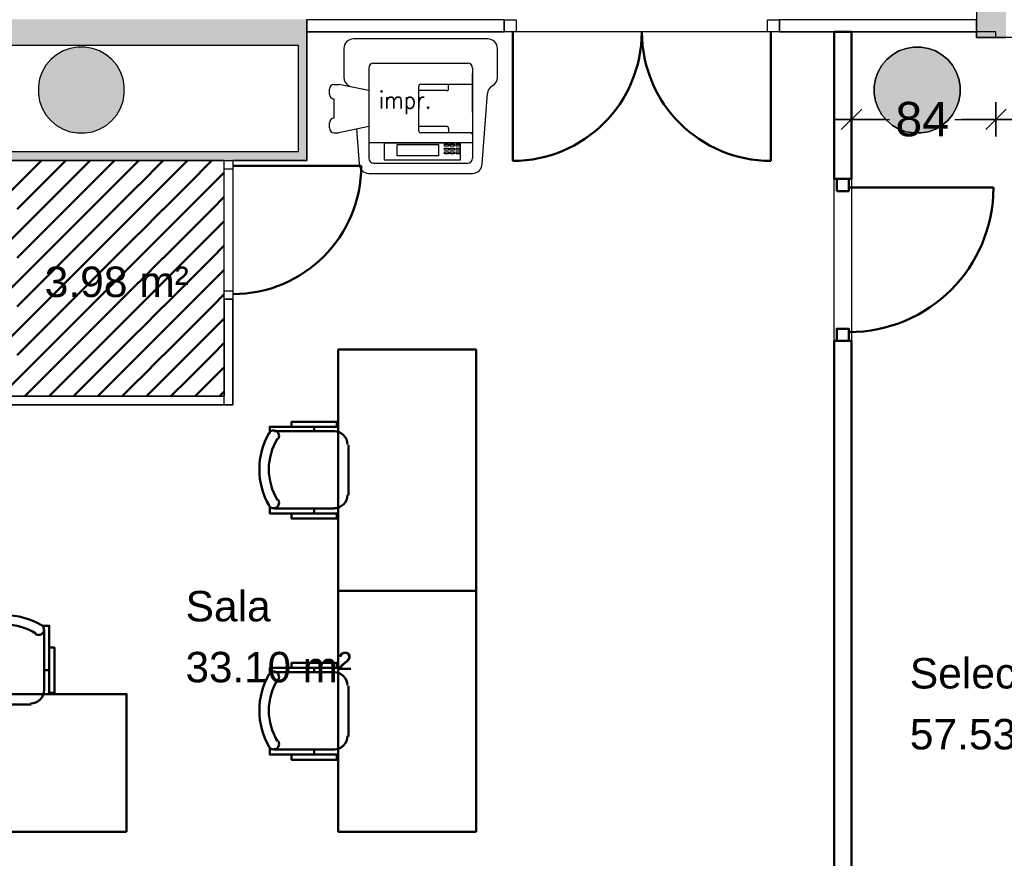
# Model space of a CAD drawing. Header units: metres. Extents: x -1 to 442, y -6 to 31.
# Tile 21 of 24: x 415.78 to 421.5, y 19.43 to 24.31. Entities that reach past the tile are written whole.
import ezdxf

# ---------------------------------------------------------------- set-up
doc = ezdxf.new("R2010")
doc.units = ezdxf.units.M
doc.header["$PDMODE"] = 65
doc.linetypes.add('CONTINUA', pattern=[0])
for name, color, linetype, lineweight in [('3D P2 MURS', 7, 'CONTINUA', 25), ('3D P2 MURS NOUS', 7, 'CONTINUA', 25), ('3D P2 PILAR', 7, 'CONTINUA', 25), ('P2 COTES', 7, 'CONTINUA', 25), ('P2 ESCALES 2D', 7, 'CONTINUA', 25), ('P2 LOCAL', 7, 'CONTINUA', 25), ('P2 MOBLES 2D', 7, 'CONTINUA', 25), ('P2 SUP.LLIURE', 7, 'CONTINUA', 25)]:
    doc.layers.add(name, color=color, linetype=linetype, lineweight=lineweight)
doc.styles.add('ARIAL', font='arial.ttf')
doc.styles.add('SIMPLEX', font='simplex_.ttf')
doc.dimstyles.new('DIMSTYLE_4', dxfattribs={"dimtxt": 0.2, "dimasz": 0.2, "dimexe": 0, "dimexo": 1e-06, "dimgap": 0.1, "dimtad": 0, "dimdec": 0, "dimlfac": 100, "dimrnd": 0.5, "dimzin": 4, "dimdsep": 46, "dimtxsty": 'ARIAL', "dimblk1": 'ALL_ML_STRICH', "dimblk2": 'ALL_ML_STRICH', "dimsah": 1, "dimcen": 0, "dimse1": 1, "dimse2": 1, "dimclrd": 2, "dimclre": 2, "dimclrt": 2, "dimadec": 0, "dimazin": 0, "dimtfac": 1, "dimtdec": 0, "dimtix": 1, "dimtmove": 2, "dimatfit": 3, "dimfxl": 0, "dimtzin": 0, "dimlwd": 0, "dimlwe": 35, "dimarcsym": 0})
doc.dimstyles.new('DIMSTYLE_5', dxfattribs={"dimtxt": 0.2, "dimasz": 0.2, "dimexe": 0, "dimexo": 1e-06, "dimgap": 0.1, "dimtad": 0, "dimrnd": 0.005, "dimzin": 4, "dimdsep": 46, "dimtxsty": 'ARIAL', "dimblk1": 'ALL_ML_STRICH', "dimblk2": 'ALL_ML_STRICH', "dimsah": 1, "dimcen": 0, "dimse1": 1, "dimse2": 1, "dimclrd": 2, "dimclre": 2, "dimclrt": 2, "dimadec": 0, "dimazin": 0, "dimtfac": 1, "dimtdec": 0, "dimtix": 1, "dimtmove": 2, "dimatfit": 3, "dimfxl": 0, "dimtzin": 0, "dimlwd": 0, "dimlwe": 35, "dimarcsym": 0})
doc.dimstyles.new('DIMSTYLE_9', dxfattribs={"dimtxt": 0.2, "dimasz": 0.2, "dimexe": 0, "dimexo": 1e-06, "dimgap": 0.1, "dimtad": 0, "dimrnd": 0.01, "dimzin": 4, "dimdsep": 46, "dimtxsty": 'ARIAL', "dimblk1": 'ALL_ML_STRICH', "dimblk2": 'ALL_ML_STRICH', "dimsah": 1, "dimcen": 0, "dimse1": 1, "dimse2": 1, "dimclrd": 2, "dimclre": 2, "dimclrt": 2, "dimadec": 0, "dimazin": 0, "dimtfac": 1, "dimtdec": 0, "dimtix": 1, "dimtmove": 2, "dimatfit": 3, "dimfxl": 0, "dimtzin": 0, "dimlwd": 0, "dimlwe": 35, "dimarcsym": 0})

# ---------------------------------------------------------------- blocks, each defined once
blk = doc.blocks.new('_CLOSEDFILLED')
at = {"color": 0, "linetype": 'ByBlock', "lineweight": -2}
blk.add_solid([(-1, 0), (0, 0), (-1, 0)], dxfattribs=at)
blk = doc.blocks.new('TRAMA_0')
at = {"layer": 'P2 MOBLES 2D', "color": 202, "linetype": 'CONTINUA', "lineweight": 50, "transparency": 33554687}
for p, q in [((415.8355, 23.4195), (415.9054, 23.4895)), ((415.9062, 23.3488), (416.0469, 23.4895)), ((416.1183, 23.4195), (416.1883, 23.4895)), ((416.1891, 23.3488), (416.3297, 23.4895)), ((416.4012, 23.4195), (416.4711, 23.4895)), ((416.4719, 23.3488), (416.6125, 23.4895)), ((416.684, 23.4195), (416.754, 23.4895)), ((416.7547, 23.3488), (416.8954, 23.4895)), ((415.6941, 23.2781), (415.8354, 23.4194)), ((415.9769, 23.2781), (416.1182, 23.4194)), ((416.2598, 23.2781), (416.401, 23.4194)), ((416.5426, 23.2781), (416.6839, 23.4194)), ((416.8254, 23.2781), (416.9667, 23.4194)), ((416.9669, 23.4195), (416.967, 23.4196)), ((415.7648, 23.2074), (415.9061, 23.3487)), ((416.0476, 23.2074), (416.1889, 23.3487)), ((416.3305, 23.2074), (416.4718, 23.3487)), ((416.6133, 23.2074), (416.7546, 23.3487)), ((415.8355, 23.1367), (415.9768, 23.278)), ((416.1183, 23.1367), (416.2596, 23.278)), ((416.4012, 23.1367), (416.5425, 23.278)), ((416.684, 23.1367), (416.8253, 23.278)), ((416.8962, 23.2074), (416.967, 23.2782)), ((415.9062, 23.066), (416.0475, 23.2072)), ((416.1891, 23.066), (416.3303, 23.2072)), ((416.4719, 23.066), (416.6132, 23.2072)), ((416.7547, 23.066), (416.896, 23.2072)), ((415.6941, 22.9953), (415.8354, 23.1365)), ((415.9769, 22.9953), (416.1182, 23.1365)), ((416.2598, 22.9953), (416.401, 23.1365)), ((416.5426, 22.9953), (416.6839, 23.1365)), ((416.8254, 22.9953), (416.9667, 23.1365)), ((416.9669, 23.1367), (416.967, 23.1368)), ((415.7648, 22.9245), (415.9061, 23.0658)), ((416.0476, 22.9245), (416.1889, 23.0658)), ((416.3305, 22.9245), (416.4718, 23.0658)), ((416.6133, 22.9245), (416.7546, 23.0658)), ((415.8355, 22.8538), (415.9768, 22.9951)), ((416.1183, 22.8538), (416.2596, 22.9951)), ((416.4012, 22.8538), (416.5425, 22.9951)), ((416.684, 22.8538), (416.8253, 22.9951)), ((416.8962, 22.9245), (416.967, 22.9954)), ((415.9062, 22.7831), (416.0475, 22.9244)), ((416.1891, 22.7831), (416.3303, 22.9244)), ((416.4719, 22.7831), (416.6132, 22.9244)), ((416.7547, 22.7831), (416.896, 22.9244)), ((415.6941, 22.7124), (415.8354, 22.8537)), ((415.9769, 22.7124), (416.1182, 22.8537)), ((416.2598, 22.7124), (416.401, 22.8537)), ((416.5426, 22.7124), (416.6839, 22.8537)), ((416.8254, 22.7124), (416.9667, 22.8537)), ((416.9669, 22.8538), (416.967, 22.8539)), ((415.7648, 22.6417), (415.9061, 22.783)), ((416.0476, 22.6417), (416.1889, 22.783)), ((416.3305, 22.6417), (416.4718, 22.783)), ((416.6133, 22.6417), (416.7546, 22.783)), ((415.8355, 22.571), (415.9768, 22.7123)), ((416.1183, 22.571), (416.2596, 22.7123)), ((416.4012, 22.571), (416.5425, 22.7123)), ((416.684, 22.571), (416.8253, 22.7123)), ((416.8962, 22.6417), (416.967, 22.7125)), ((415.9062, 22.5003), (416.0475, 22.6416)), ((416.1891, 22.5003), (416.3303, 22.6416)), ((416.4719, 22.5003), (416.6132, 22.6416)), ((416.7547, 22.5003), (416.896, 22.6416)), ((415.6941, 22.4296), (415.8354, 22.5708)), ((415.9769, 22.4296), (416.1182, 22.5708)), ((416.2598, 22.4296), (416.401, 22.5708)), ((416.5426, 22.4296), (416.6839, 22.5708)), ((416.8254, 22.4296), (416.9667, 22.5708)), ((416.9669, 22.571), (416.967, 22.5711)), ((415.7648, 22.3589), (415.9061, 22.5001)), ((416.0476, 22.3589), (416.1889, 22.5001)), ((416.3305, 22.3589), (416.4718, 22.5001)), ((416.6133, 22.3589), (416.7546, 22.5001)), ((415.8355, 22.2881), (415.9768, 22.4294)), ((416.1183, 22.2881), (416.2596, 22.4294)), ((416.4012, 22.2881), (416.5425, 22.4294)), ((416.684, 22.2881), (416.8253, 22.4294)), ((416.8962, 22.3589), (416.967, 22.4297)), ((415.9062, 22.2174), (416.0475, 22.3587)), ((416.1891, 22.2174), (416.3303, 22.3587)), ((416.4719, 22.2174), (416.6132, 22.3587)), ((416.7547, 22.2174), (416.896, 22.3587)), ((415.6941, 22.1467), (415.8354, 22.288)), ((415.9769, 22.1467), (416.1182, 22.288)), ((416.2598, 22.1467), (416.401, 22.288)), ((416.5426, 22.1467), (416.6839, 22.288)), ((416.8254, 22.1467), (416.9667, 22.288)), ((416.9669, 22.2881), (416.967, 22.2883)), ((415.8082, 22.1195), (415.9061, 22.2173)), ((416.0911, 22.1195), (416.1889, 22.2173)), ((416.3739, 22.1195), (416.4718, 22.2173)), ((416.6568, 22.1195), (416.7546, 22.2173)), ((415.9497, 22.1195), (415.9768, 22.1466)), ((416.2325, 22.1195), (416.2596, 22.1466)), ((416.5153, 22.1195), (416.5425, 22.1466)), ((416.7982, 22.1195), (416.8253, 22.1466)), ((416.9396, 22.1195), (416.967, 22.1468))]:
    blk.add_line(p, q, dxfattribs=at)
blk = doc.blocks.new('OBJETO_COMPLEJO_42')
at = {"layer": 'P2 MOBLES 2D', "color": 202, "linetype": 'CONTINUA', "lineweight": 50, "transparency": 33554687}
for p, q in [((415.4724, 20.4099), (415.4724, 20.7612)), ((415.9211, 20.7612), (415.9211, 20.4099)), ((415.447, 20.5284), (415.4724, 20.5284)), ((415.9508, 20.5284), (415.9211, 20.5284)), ((415.8449, 20.3295), (415.5528, 20.3295))]:
    blk.add_line(p, q, dxfattribs=at)
for points in [[(415.447, 20.6596), (415.4174, 20.6596), (415.4174, 20.3972), (415.447, 20.3972), (415.447, 20.7866), (415.4851, 20.7866)], [(415.4816, 20.791), (415.4767, 20.787), (415.4728, 20.7822), (415.4699, 20.7768), (415.4682, 20.771), (415.4675, 20.765), (415.4681, 20.7589), (415.4698, 20.7529), (415.4727, 20.7473), (415.4767, 20.7423), (415.4815, 20.7383), (415.4869, 20.7354), (415.4927, 20.7336), (415.4987, 20.7329), (415.5048, 20.7334), (415.5107, 20.735), (415.5164, 20.7379)], [(415.8716, 20.7379), (415.8773, 20.735), (415.8833, 20.7334), (415.8894, 20.7329), (415.8954, 20.7336), (415.9011, 20.7354), (415.9065, 20.7383), (415.9113, 20.7423), (415.9153, 20.7473), (415.9183, 20.7529), (415.92, 20.7589), (415.9205, 20.765), (415.9199, 20.771), (415.9181, 20.7768), (415.9153, 20.7822), (415.9114, 20.787), (415.9064, 20.791)], [(415.9508, 20.6596), (415.9804, 20.6596), (415.9804, 20.3972), (415.9508, 20.3972), (415.9508, 20.7866), (415.9084, 20.7866)], [(415.4718, 20.4133), (415.4734, 20.3975), (415.4779, 20.3828), (415.4851, 20.3695), (415.4947, 20.3579), (415.5063, 20.3484), (415.5196, 20.3411), (415.5343, 20.3366), (415.5501, 20.335)], [(415.8422, 20.335), (415.858, 20.3366), (415.8727, 20.3411), (415.886, 20.3484), (415.8976, 20.3579), (415.9071, 20.3695), (415.9143, 20.3828), (415.9189, 20.3975), (415.9205, 20.4133)]]:
    blk.add_lwpolyline(points, dxfattribs=at)
blk.add_lwpolyline([(416.3995, 19.5887), (414.9983, 19.5887), (414.9983, 20.3887), (416.3995, 20.3887), (416.3995, 19.5887)], close=True, dxfattribs=at)
for centre, radius, start, end in [((415.6941, 20.4305), 0.4167, 59.5738, 120.4458), ((415.6941, 20.4517), 0.3405, 58.2581, 121.7649)]:
    blk.add_arc(centre, radius, start, end, dxfattribs=at)
blk = doc.blocks.new('OBJETO_COMPLEJO_43')
at = {"layer": 'P2 MOBLES 2D', "color": 202, "linetype": 'CONTINUA', "lineweight": 50, "transparency": 33554687}
for p, q in [((417.6083, 21.9169), (417.257, 21.9169)), ((417.4898, 21.9423), (417.4898, 21.9169)), ((417.6887, 21.5444), (417.6887, 21.8365)), ((417.257, 21.4682), (417.6083, 21.4682)), ((417.4898, 21.4386), (417.4898, 21.4682))]:
    blk.add_line(p, q, dxfattribs=at)
blk.add_lwpolyline([(418.4296, 20.9898), (418.4296, 22.391), (417.6295, 22.391), (417.6295, 20.9898), (418.4296, 20.9898)], close=True, dxfattribs=at)
for points in [[(417.3586, 21.9423), (417.3586, 21.9719), (417.621, 21.9719), (417.621, 21.9423), (417.2316, 21.9423), (417.2316, 21.9042)], [(417.2272, 21.9077), (417.2312, 21.9126), (417.236, 21.9165), (417.2414, 21.9194), (417.2472, 21.9211), (417.2532, 21.9218), (417.2593, 21.9213), (417.2653, 21.9195), (417.2709, 21.9166), (417.2759, 21.9126), (417.2799, 21.9078), (417.2828, 21.9024), (417.2846, 21.8967), (417.2853, 21.8906), (417.2848, 21.8846), (417.2832, 21.8786), (417.2803, 21.8729)], [(417.6049, 21.9175), (417.6207, 21.916), (417.6354, 21.9114), (417.6487, 21.9042), (417.6603, 21.8946), (417.6698, 21.883), (417.6771, 21.8697), (417.6816, 21.855), (417.6832, 21.8392)], [(417.2803, 21.5177), (417.2832, 21.512), (417.2848, 21.506), (417.2853, 21.5), (417.2846, 21.4939), (417.2828, 21.4882), (417.2799, 21.4828), (417.2759, 21.478), (417.2709, 21.474), (417.2653, 21.4711), (417.2593, 21.4693), (417.2532, 21.4688), (417.2472, 21.4695), (417.2414, 21.4712), (417.236, 21.4741), (417.2312, 21.478), (417.2272, 21.4829)], [(417.6832, 21.5471), (417.6816, 21.5314), (417.6771, 21.5166), (417.6698, 21.5033), (417.6603, 21.4918), (417.6487, 21.4822), (417.6354, 21.475), (417.6207, 21.4704), (417.6049, 21.4688)], [(417.3586, 21.4386), (417.3586, 21.4089), (417.621, 21.4089), (417.621, 21.4386), (417.2316, 21.4386), (417.2316, 21.4809)]]:
    blk.add_lwpolyline(points, dxfattribs=at)
for centre, radius, start, end in [((417.5877, 21.6952), 0.4167, 149.5542, 210.4262), ((417.5665, 21.6952), 0.3405, 148.2351, 211.7419)]:
    blk.add_arc(centre, radius, start, end, dxfattribs=at)
blk = doc.blocks.new('OBJETO_COMPLEJO_44')
at = {"layer": 'P2 MOBLES 2D', "color": 202, "linetype": 'CONTINUA', "lineweight": 50, "transparency": 33554687}
for p, q in [((417.4898, 20.5411), (417.4898, 20.5157)), ((417.6083, 20.5157), (417.257, 20.5157)), ((417.6887, 20.1432), (417.6887, 20.4353)), ((417.257, 20.067), (417.6083, 20.067)), ((417.4898, 20.0374), (417.4898, 20.067))]:
    blk.add_line(p, q, dxfattribs=at)
blk.add_lwpolyline([(418.4296, 19.5887), (418.4296, 20.9898), (417.6295, 20.9898), (417.6295, 19.5887), (418.4296, 19.5887)], close=True, dxfattribs=at)
for points in [[(417.3586, 20.5411), (417.3586, 20.5708), (417.621, 20.5708), (417.621, 20.5411), (417.2316, 20.5411), (417.2316, 20.503)], [(417.2272, 20.5065), (417.2312, 20.5115), (417.236, 20.5154), (417.2414, 20.5182), (417.2472, 20.52), (417.2532, 20.5206), (417.2593, 20.5201), (417.2653, 20.5184), (417.2709, 20.5154), (417.2759, 20.5114), (417.2799, 20.5066), (417.2828, 20.5013), (417.2846, 20.4955), (417.2853, 20.4895), (417.2848, 20.4834), (417.2832, 20.4774), (417.2803, 20.4717)], [(417.6049, 20.5164), (417.6207, 20.5148), (417.6354, 20.5102), (417.6487, 20.503), (417.6603, 20.4934), (417.6698, 20.4818), (417.6771, 20.4685), (417.6816, 20.4538), (417.6832, 20.4381)], [(417.6832, 20.146), (417.6816, 20.1302), (417.6771, 20.1155), (417.6698, 20.1022), (417.6603, 20.0906), (417.6487, 20.081), (417.6354, 20.0738), (417.6207, 20.0692), (417.6049, 20.0676)], [(417.2803, 20.1165), (417.2832, 20.1108), (417.2848, 20.1049), (417.2853, 20.0988), (417.2846, 20.0928), (417.2828, 20.087), (417.2799, 20.0816), (417.2759, 20.0769), (417.2709, 20.0728), (417.2653, 20.0699), (417.2593, 20.0682), (417.2532, 20.0676), (417.2472, 20.0683), (417.2414, 20.07), (417.236, 20.0729), (417.2312, 20.0768), (417.2272, 20.0817)], [(417.3586, 20.0374), (417.3586, 20.0077), (417.621, 20.0077), (417.621, 20.0374), (417.2316, 20.0374), (417.2316, 20.0797)]]:
    blk.add_lwpolyline(points, dxfattribs=at)
for centre, radius, start, end in [((417.5877, 20.294), 0.4167, 149.5542, 210.4262), ((417.5665, 20.294), 0.3405, 148.2351, 211.7419)]:
    blk.add_arc(centre, radius, start, end, dxfattribs=at)
blk = doc.blocks.new('ALL_ML_STRICH')
at = {"color": 0, "linetype": 'ByBlock', "lineweight": -2}
for p, q in [((-0.3, -0.3), (0.3, 0.3)), ((0, -0.5), (0, 0.5)), ((-1, 0), (0.5, 0))]:
    blk.add_line(p, q, dxfattribs=at)
blk = doc.blocks.new('*D53')
at = {"layer": 'DEFPOINTS', "color": 2, "linetype": 'CONTINUA', "lineweight": 35, "transparency": 33554687}
for p in [(420.6098, 23.7291), (421.4498, 23.7291), (420.6098, 23.6768)]:
    blk.add_point(p, dxfattribs=at)
at = {"layer": 'P2 COTES', "color": 2, "linetype": 'CONTINUA', "lineweight": -2, "transparency": 33554687}
for p, q in [((420.6098, 23.7291), (420.8311, 23.7291)), ((421.2111, 23.7291), (421.4498, 23.7291))]:
    blk.add_line(p, q, dxfattribs=at)
at = {"layer": 'P2 COTES', "color": 2, "linetype": 'CONTINUA', "lineweight": 35, "transparency": 33554687, "xscale": 0.2, "yscale": 0.2, "zscale": 0.2, "rotation": 180}
blk.add_blockref('ALL_ML_STRICH', (420.6098, 23.7291), dxfattribs=at)
at = {"layer": 'P2 COTES', "color": 2, "linetype": 'CONTINUA', "lineweight": 35, "transparency": 33554687, "xscale": 0.2, "yscale": 0.2, "zscale": 0.2}
blk.add_blockref('ALL_ML_STRICH', (421.4498, 23.7291), dxfattribs=at)
at = {"layer": 'P2 COTES', "color": 2, "linetype": 'CONTINUA', "lineweight": 35, "transparency": 33554687, "insert": (421.0211, 23.7291), "char_height": 0.2, "width": 0.4, "attachment_point": 5, "style": 'ARIAL'}
blk.add_mtext('\\A1;{84}', dxfattribs=at)
blk = doc.blocks.new('*D54')
at = {"layer": 'DEFPOINTS', "color": 2, "linetype": 'CONTINUA', "lineweight": 35, "transparency": 33554687}
for p in [(426.0126, 24.2048), (421.4498, 23.7291), (421.4498, 23.7291)]:
    blk.add_point(p, dxfattribs=at)
at = {"layer": 'P2 COTES', "color": 2, "linetype": 'CONTINUA', "lineweight": -2, "transparency": 33554687}
for p, q in [((421.4498, 23.7291), (423.4157, 23.7291)), ((424.0757, 23.7291), (426.0126, 23.7291))]:
    blk.add_line(p, q, dxfattribs=at)
at = {"layer": 'P2 COTES', "color": 2, "linetype": 'CONTINUA', "lineweight": 35, "transparency": 33554687, "xscale": 0.2, "yscale": 0.2, "zscale": 0.2, "rotation": 180}
blk.add_blockref('ALL_ML_STRICH', (421.4498, 23.7291), dxfattribs=at)
at = {"layer": 'P2 COTES', "color": 2, "linetype": 'CONTINUA', "lineweight": 35, "transparency": 33554687, "xscale": 0.2, "yscale": 0.2, "zscale": 0.2}
blk.add_blockref('ALL_ML_STRICH', (426.0126, 23.7291), dxfattribs=at)
at = {"layer": 'P2 COTES', "color": 2, "linetype": 'CONTINUA', "lineweight": 35, "transparency": 33554687, "insert": (423.7457, 23.7291), "char_height": 0.2, "width": 0.8, "attachment_point": 5, "style": 'ARIAL'}
blk.add_mtext('\\A1;{\\A1;{4.56\\H0.132000;\\S^ ;}}', dxfattribs=at)
blk = doc.blocks.new('*D66')
at = {"layer": 'DEFPOINTS', "color": 2, "linetype": 'CONTINUA', "lineweight": 35, "transparency": 33554687}
for p in [(416.7071, 25.9396), (414.9095, 24.3095), (415.1019, 24.3095)]:
    blk.add_point(p, dxfattribs=at)
at = {"layer": 'P2 COTES', "color": 2, "linetype": 'CONTINUA', "lineweight": -2, "transparency": 33554687}
for p, q in [((414.9095, 25.469), (414.9095, 25.9396)), ((414.9095, 24.3095), (414.9095, 24.809))]:
    blk.add_line(p, q, dxfattribs=at)
at = {"layer": 'P2 COTES', "color": 2, "linetype": 'CONTINUA', "lineweight": 35, "transparency": 33554687, "xscale": 0.2, "yscale": 0.2, "zscale": 0.2}
for p, rotation in [((414.9095, 25.9396), 90), ((414.9095, 24.3095), 270)]:
    blk.add_blockref('ALL_ML_STRICH', p, dxfattribs=dict(at, rotation=rotation))
at = {"layer": 'P2 COTES', "color": 2, "linetype": 'CONTINUA', "lineweight": 35, "transparency": 33554687, "insert": (414.9095, 25.139), "char_height": 0.2, "width": 0.8, "attachment_point": 5, "rotation": 90, "style": 'ARIAL'}
blk.add_mtext('\\A1;{\\A1;{1.63\\H0.132000;\\S^ ;}}', dxfattribs=at)

msp = doc.modelspace()

# ---------------------------------------------------------------- hatches: boundary and pattern name
at = {"layer": '3D P2 MURS', "linetype": 'CONTINUA', "lineweight": 18, "true_color": 0xa0a0a0, "transparency": 33554687}
for points in [[(421.507, 24.2048), (421.507, 28.0682), (421.337, 28.0682), (421.337, 24.2048)], [(417.447, 24.3095), (412.107, 24.3095), (412.107, 24.1595), (410.867, 24.1595), (410.867, 24.3095), (410.831, 24.3095), (410.831, 24.1595), (417.447, 24.1595)], [(417.447, 23.4895), (417.447, 24.1595), (417.397, 24.1595), (417.397, 23.4895)], [(415.5396, 23.4895), (417.397, 23.4895), (417.397, 23.5395), (415.5396, 23.5395)]]:
    msp.add_hatch(color=253, dxfattribs=at).paths.add_polyline_path(points)
at = {"layer": '3D P2 PILAR', "linetype": 'CONTINUA', "lineweight": 18, "transparency": 33554687}
for points in [[(416.1588, 24.1491), (416.1151, 24.1491), (416.0721, 24.1416), (416.0311, 24.1266), (415.9932, 24.1048), (415.9598, 24.0767), (415.9317, 24.0432), (415.9098, 24.0054), (415.8949, 23.9643), (415.8873, 23.9213), (415.8873, 23.8776), (415.8949, 23.8346), (415.9098, 23.7935), (415.9317, 23.7557), (415.9598, 23.7222), (415.9932, 23.6942), (416.0311, 23.6723), (416.0721, 23.6574), (416.1151, 23.6498), (416.1588, 23.6498), (416.2019, 23.6574), (416.2429, 23.6723), (416.2807, 23.6942), (416.3142, 23.7222), (416.3423, 23.7557), (416.3641, 23.7935), (416.3791, 23.8346), (416.3867, 23.8776), (416.3867, 23.9213), (416.3791, 23.9643), (416.3641, 24.0054), (416.3423, 24.0432), (416.3142, 24.0767), (416.2807, 24.1048), (416.2429, 24.1266), (416.2019, 24.1416)], [(421.0138, 24.1491), (420.9701, 24.1491), (420.9271, 24.1416), (420.8861, 24.1266), (420.8482, 24.1048), (420.8148, 24.0767), (420.7867, 24.0432), (420.7648, 24.0054), (420.7499, 23.9643), (420.7423, 23.9213), (420.7423, 23.8776), (420.7499, 23.8346), (420.7648, 23.7935), (420.7867, 23.7557), (420.8148, 23.7222), (420.8482, 23.6942), (420.8861, 23.6723), (420.9271, 23.6574), (420.9701, 23.6498), (421.0138, 23.6498), (421.0569, 23.6574), (421.0979, 23.6723), (421.1357, 23.6942), (421.1692, 23.7222), (421.1973, 23.7557), (421.2191, 23.7935), (421.2341, 23.8346), (421.2417, 23.8776), (421.2417, 23.9213), (421.2341, 23.9643), (421.2191, 24.0054), (421.1973, 24.0432), (421.1692, 24.0767), (421.1357, 24.1048), (421.0979, 24.1266), (421.0569, 24.1416)]]:
    msp.add_hatch(color=9, dxfattribs=at).paths.add_polyline_path(points)

# ---------------------------------------------------------------- linework, layer by layer
at = {"layer": '3D P2 MURS', "color": 7, "linetype": 'CONTINUA', "lineweight": 25, "transparency": 33554687}
for p, q in [((421.337, 25.8895), (421.337, 24.3069)), ((417.447, 24.3069), (417.447, 24.3095)), ((418.5926, 24.3069), (417.447, 24.3069)), ((417.447, 24.3069), (417.447, 24.2369)), ((417.447, 24.2369), (417.447, 24.3069)), ((418.5926, 24.3069), (418.5926, 24.2369)), ((420.1927, 24.2369), (420.1927, 24.3069)), ((421.337, 24.3069), (420.1927, 24.3069)), ((421.337, 24.2369), (421.337, 24.3069)), ((421.337, 24.3069), (421.337, 24.2369)), ((417.447, 24.2369), (418.5926, 24.2369)), ((417.447, 24.1595), (417.447, 24.2369)), ((420.1927, 24.2369), (421.337, 24.2369)), ((421.337, 24.2369), (421.337, 24.2048)), ((421.337, 24.2048), (421.507, 24.2048)), ((415.5396, 24.1595), (417.397, 24.1595)), ((417.397, 24.1595), (417.397, 23.5395)), ((417.447, 23.4895), (417.447, 24.1595)), ((417.397, 23.5395), (415.5396, 23.5395)), ((415.5396, 23.4895), (416.967, 23.4895)), ((416.967, 23.4895), (417.017, 23.4895)), ((417.017, 23.4895), (417.397, 23.4895)), ((417.397, 23.4895), (417.447, 23.4895)), ((416.967, 22.6834), (417.017, 22.6834)), ((416.967, 22.6834), (416.967, 22.1195)), ((417.017, 22.0695), (417.017, 22.6834)), ((416.967, 22.1195), (415.637, 22.1195)), ((415.647, 22.0695), (416.9678, 22.0695)), ((416.9678, 22.0695), (417.017, 22.0695))]:
    msp.add_line(p, q, dxfattribs=at)
at = {"layer": '3D P2 MURS', "color": 202, "linetype": 'CONTINUA', "lineweight": 50, "transparency": 33554687}
for p, q in [((418.6426, 24.2369), (418.6426, 23.4873)), ((420.1427, 24.2369), (420.1427, 23.4873)), ((417.017, 23.4595), (417.7631, 23.4595))]:
    msp.add_line(p, q, dxfattribs=at)
at = {"layer": '3D P2 MURS', "color": 7, "linetype": 'CONTINUA', "lineweight": 25, "transparency": 33554687}
for points in [[(418.5926, 24.3069), (418.6626, 24.3069), (418.6626, 24.2369), (418.5926, 24.2369), (418.5926, 24.3069)], [(420.1227, 24.3069), (420.1927, 24.3069), (420.1927, 24.2369), (420.1227, 24.2369), (420.1227, 24.3069)], [(416.967, 23.4395), (416.967, 23.4895), (417.017, 23.4895), (417.017, 23.4395), (416.967, 23.4395)], [(416.967, 22.6834), (416.967, 22.7334), (417.017, 22.7334), (417.017, 22.6834), (416.967, 22.6834)]]:
    msp.add_lwpolyline(points, close=True, dxfattribs=at)
at = {"layer": '3D P2 MURS', "color": 202, "linetype": 'CONTINUA', "lineweight": 50, "transparency": 33554687}
msp.add_arc((417.017, 23.4595), 0.7461, 270, 0, dxfattribs=at)
for centre, start_param, end_param in [((418.6426, 24.2369), 4.712389, 6.283185), ((420.1427, 24.2369), 3.141593, 4.712389)]:
    msp.add_ellipse(centre, major_axis=(0.7496, 0), ratio=1, start_param=start_param, end_param=end_param, dxfattribs=at)
at = {"layer": '3D P2 MURS NOUS', "color": 4, "linetype": 'CONTINUA', "lineweight": 50, "transparency": 33554687}
for p, q in [((420.6098, 24.2369), (420.5098, 24.2369)), ((420.5098, 24.2369), (420.5098, 23.3826)), ((420.6098, 23.3826), (420.6098, 24.2369)), ((420.6098, 23.3826), (420.5098, 23.3826)), ((420.5948, 23.3326), (421.4348, 23.3326)), ((420.5098, 22.4426), (420.6098, 22.4426)), ((420.5098, 22.4426), (420.5098, 18.2155)), ((420.6098, 18.2155), (420.6098, 22.4426))]:
    msp.add_line(p, q, dxfattribs=at)
for points in [[(420.5248, 23.3126), (420.5248, 23.3826), (420.5948, 23.3826), (420.5948, 23.3126), (420.5248, 23.3126)], [(420.5248, 22.4426), (420.5248, 22.5126), (420.5948, 22.5126), (420.5948, 22.4426), (420.5248, 22.4426)]]:
    msp.add_lwpolyline(points, close=True, dxfattribs=at)
msp.add_arc((420.5948, 23.3326), 0.84, 270, 0, dxfattribs=at)
at = {"layer": '3D P2 PILAR', "color": 7, "linetype": 'CONTINUA', "lineweight": 25, "transparency": 33554687}
for p, q in [((416.0721, 24.1416), (416.0311, 24.1266)), ((416.1151, 24.1491), (416.0721, 24.1416)), ((416.1588, 24.1491), (416.1151, 24.1491)), ((416.2019, 24.1416), (416.1588, 24.1491)), ((416.2429, 24.1266), (416.2019, 24.1416)), ((420.9271, 24.1416), (420.8861, 24.1266)), ((420.9701, 24.1491), (420.9271, 24.1416)), ((421.0138, 24.1491), (420.9701, 24.1491)), ((421.0569, 24.1416), (421.0138, 24.1491)), ((421.0979, 24.1266), (421.0569, 24.1416)), ((415.9932, 24.1048), (415.9598, 24.0767)), ((416.0311, 24.1266), (415.9932, 24.1048)), ((416.2807, 24.1048), (416.2429, 24.1266)), ((416.3142, 24.0767), (416.2807, 24.1048)), ((420.8482, 24.1048), (420.8148, 24.0767)), ((420.8861, 24.1266), (420.8482, 24.1048)), ((421.1357, 24.1048), (421.0979, 24.1266)), ((421.1692, 24.0767), (421.1357, 24.1048)), ((415.9317, 24.0432), (415.9098, 24.0054)), ((415.9598, 24.0767), (415.9317, 24.0432)), ((416.3423, 24.0432), (416.3142, 24.0767)), ((416.3641, 24.0054), (416.3423, 24.0432)), ((420.7867, 24.0432), (420.7648, 24.0054)), ((420.8148, 24.0767), (420.7867, 24.0432)), ((421.1973, 24.0432), (421.1692, 24.0767)), ((421.2191, 24.0054), (421.1973, 24.0432)), ((415.8949, 23.9643), (415.8873, 23.9213)), ((415.9098, 24.0054), (415.8949, 23.9643)), ((416.3791, 23.9643), (416.3641, 24.0054)), ((416.3867, 23.9213), (416.3791, 23.9643)), ((420.7499, 23.9643), (420.7423, 23.9213)), ((420.7648, 24.0054), (420.7499, 23.9643)), ((421.2341, 23.9643), (421.2191, 24.0054)), ((421.2417, 23.9213), (421.2341, 23.9643)), ((415.8873, 23.9213), (415.8873, 23.8776)), ((416.3867, 23.8776), (416.3867, 23.9213)), ((420.7423, 23.9213), (420.7423, 23.8776)), ((421.2417, 23.8776), (421.2417, 23.9213)), ((415.8873, 23.8776), (415.8949, 23.8346)), ((416.3791, 23.8346), (416.3867, 23.8776)), ((420.7423, 23.8776), (420.7499, 23.8346)), ((421.2341, 23.8346), (421.2417, 23.8776)), ((415.8949, 23.8346), (415.9098, 23.7935)), ((415.9098, 23.7935), (415.9317, 23.7557)), ((416.3423, 23.7557), (416.3641, 23.7935)), ((416.3641, 23.7935), (416.3791, 23.8346)), ((420.7499, 23.8346), (420.7648, 23.7935)), ((420.7648, 23.7935), (420.7867, 23.7557)), ((421.1973, 23.7557), (421.2191, 23.7935)), ((421.2191, 23.7935), (421.2341, 23.8346)), ((415.9317, 23.7557), (415.9598, 23.7222)), ((416.3142, 23.7222), (416.3423, 23.7557)), ((420.7867, 23.7557), (420.8148, 23.7222)), ((421.1692, 23.7222), (421.1973, 23.7557)), ((415.9598, 23.7222), (415.9932, 23.6942)), ((415.9932, 23.6942), (416.0311, 23.6723)), ((416.2429, 23.6723), (416.2807, 23.6942)), ((416.2807, 23.6942), (416.3142, 23.7222)), ((420.8148, 23.7222), (420.8482, 23.6942)), ((420.8482, 23.6942), (420.8861, 23.6723)), ((421.0979, 23.6723), (421.1357, 23.6942)), ((421.1357, 23.6942), (421.1692, 23.7222)), ((416.0311, 23.6723), (416.0721, 23.6574)), ((416.0721, 23.6574), (416.1151, 23.6498)), ((416.1151, 23.6498), (416.1588, 23.6498)), ((416.1588, 23.6498), (416.2019, 23.6574)), ((416.2019, 23.6574), (416.2429, 23.6723)), ((420.8861, 23.6723), (420.9271, 23.6574)), ((420.9271, 23.6574), (420.9701, 23.6498)), ((420.9701, 23.6498), (421.0138, 23.6498)), ((421.0138, 23.6498), (421.0569, 23.6574)), ((421.0569, 23.6574), (421.0979, 23.6723))]:
    msp.add_line(p, q, dxfattribs=at)
at = {"layer": 'P2 ESCALES 2D', "color": 7, "lineweight": 25, "transparency": 33554687}
msp.add_line((416.967, 22.0695), (416.967, 23.4895), dxfattribs=at)
at = {"layer": 'P2 LOCAL', "color": 7, "linetype": 'CONTINUA', "lineweight": 25, "transparency": 33554687}
for p, q in [((420.5098, 24.2369), (417.447, 24.2369)), ((417.447, 24.2369), (417.447, 23.4895)), ((420.5098, 18.2155), (420.5098, 24.2369)), ((421.4498, 24.2369), (420.6098, 24.2369)), ((420.6098, 24.2369), (420.6098, 18.2155)), ((421.4498, 24.2048), (421.4498, 24.2369)), ((426.0126, 24.2048), (421.4498, 24.2048)), ((420.8861, 24.1266), (420.9271, 24.1416)), ((420.9271, 24.1416), (420.9701, 24.1491)), ((420.9701, 24.1491), (421.0138, 24.1491)), ((421.0138, 24.1491), (421.0569, 24.1416)), ((421.0569, 24.1416), (421.0979, 24.1266)), ((420.8148, 24.0767), (420.8482, 24.1048)), ((420.8482, 24.1048), (420.8861, 24.1266)), ((421.0979, 24.1266), (421.1357, 24.1048)), ((421.1357, 24.1048), (421.1692, 24.0767)), ((420.7648, 24.0054), (420.7867, 24.0432)), ((420.7867, 24.0432), (420.8148, 24.0767)), ((421.1692, 24.0767), (421.1973, 24.0432)), ((421.1973, 24.0432), (421.2191, 24.0054)), ((420.7423, 23.9213), (420.7499, 23.9643)), ((420.7499, 23.9643), (420.7648, 24.0054)), ((421.2191, 24.0054), (421.2341, 23.9643)), ((421.2341, 23.9643), (421.2417, 23.9213)), ((420.7423, 23.8776), (420.7423, 23.9213)), ((421.2417, 23.9213), (421.2417, 23.8776)), ((420.7499, 23.8346), (420.7423, 23.8776)), ((421.2417, 23.8776), (421.2341, 23.8346)), ((420.7648, 23.7935), (420.7499, 23.8346)), ((420.7867, 23.7557), (420.7648, 23.7935)), ((421.2191, 23.7935), (421.1973, 23.7557)), ((421.2341, 23.8346), (421.2191, 23.7935)), ((420.8148, 23.7222), (420.7867, 23.7557)), ((421.1973, 23.7557), (421.1692, 23.7222)), ((420.8482, 23.6942), (420.8148, 23.7222)), ((420.8861, 23.6723), (420.8482, 23.6942)), ((421.1357, 23.6942), (421.0979, 23.6723)), ((421.1692, 23.7222), (421.1357, 23.6942)), ((420.9271, 23.6574), (420.8861, 23.6723)), ((420.9701, 23.6498), (420.9271, 23.6574)), ((421.0138, 23.6498), (420.9701, 23.6498)), ((421.0569, 23.6574), (421.0138, 23.6498)), ((421.0979, 23.6723), (421.0569, 23.6574)), ((416.967, 23.4895), (415.487, 23.4895)), ((416.967, 22.1195), (416.967, 23.4895)), ((417.447, 23.4895), (417.017, 23.4895)), ((417.017, 23.4895), (417.017, 22.0695)), ((415.637, 22.1195), (416.967, 22.1195)), ((417.017, 22.0695), (415.647, 22.0695))]:
    msp.add_line(p, q, dxfattribs=at)
at = {"layer": 'P2 MOBLES 2D', "color": 180, "transparency": 33554687}
for p, q in [((418.4985, 24.1961), (417.7175, 24.1961)), ((417.6617, 24.1403), (417.6617, 23.9729)), ((418.5543, 23.9729), (418.5543, 24.1403)), ((417.8068, 24.0273), (417.8068, 23.5029)), ((417.8346, 24.0552), (418.3814, 24.0552)), ((418.4093, 24.0273), (418.4093, 23.5029)), ((418.4093, 23.7717), (418.4093, 23.9948)), ((417.6057, 23.9324), (417.6336, 23.9324)), ((417.8068, 23.8958), (417.6336, 23.9324)), ((418.0968, 23.6621), (418.0968, 23.9213)), ((418.3981, 23.9324), (418.108, 23.9324)), ((418.27, 23.9069), (418.27, 23.9324)), ((417.5778, 23.8754), (417.5778, 23.9045)), ((418.2589, 23.8958), (418.0968, 23.8958)), ((418.465, 23.4708), (418.4956, 23.8788)), ((417.6057, 23.7359), (417.6057, 23.8475)), ((417.6057, 23.8475), (417.6057, 23.8475)), ((417.6057, 23.7359), (417.6057, 23.7359)), ((417.5778, 23.6789), (417.5778, 23.708)), ((417.8068, 23.6877), (417.6336, 23.651)), ((418.2589, 23.6877), (418.0968, 23.6877)), ((417.6057, 23.651), (417.6336, 23.651)), ((417.7358, 23.6726), (417.751, 23.4708)), ((418.3981, 23.651), (418.108, 23.651)), ((418.27, 23.6765), (418.27, 23.651)), ((417.8068, 23.5952), (418.4093, 23.5952)), ((417.8969, 23.5905), (417.8969, 23.4946)), ((418.3387, 23.5905), (417.8969, 23.5905)), ((417.9724, 23.5837), (418.2123, 23.5837)), ((417.9724, 23.5179), (417.9724, 23.5837)), ((418.2123, 23.5837), (418.2123, 23.5179)), ((418.2465, 23.5729), (418.2465, 23.584)), ((418.2465, 23.584), (418.2688, 23.584)), ((418.2688, 23.5729), (418.2465, 23.5729)), ((418.2688, 23.584), (418.2688, 23.5729)), ((418.2799, 23.5729), (418.2799, 23.584)), ((418.2799, 23.584), (418.3023, 23.584)), ((418.3023, 23.5729), (418.2799, 23.5729)), ((418.3023, 23.584), (418.3023, 23.5729)), ((418.3134, 23.5729), (418.3134, 23.584)), ((418.3134, 23.584), (418.3357, 23.584)), ((418.3357, 23.5729), (418.3134, 23.5729)), ((418.3357, 23.584), (418.3357, 23.5729)), ((418.3387, 23.4946), (418.3387, 23.5905)), ((418.2123, 23.5179), (417.9724, 23.5179)), ((418.2465, 23.5506), (418.2465, 23.5617)), ((418.2465, 23.5617), (418.2688, 23.5617)), ((418.2688, 23.5506), (418.2465, 23.5506)), ((418.2465, 23.5283), (418.2465, 23.5394)), ((418.2465, 23.5394), (418.2688, 23.5394)), ((418.2688, 23.5283), (418.2465, 23.5283)), ((418.2688, 23.5617), (418.2688, 23.5506)), ((418.2688, 23.5394), (418.2688, 23.5283)), ((418.2799, 23.5506), (418.2799, 23.5617)), ((418.2799, 23.5617), (418.3023, 23.5617)), ((418.3023, 23.5506), (418.2799, 23.5506)), ((418.2799, 23.5283), (418.2799, 23.5394)), ((418.2799, 23.5394), (418.3023, 23.5394)), ((418.3023, 23.5283), (418.2799, 23.5283)), ((418.3023, 23.5617), (418.3023, 23.5506)), ((418.3023, 23.5394), (418.3023, 23.5283)), ((418.3134, 23.5506), (418.3134, 23.5617)), ((418.3134, 23.5617), (418.3357, 23.5617)), ((418.3357, 23.5506), (418.3134, 23.5506)), ((418.3134, 23.5283), (418.3134, 23.5394)), ((418.3134, 23.5394), (418.3357, 23.5394)), ((418.3357, 23.5283), (418.3134, 23.5283)), ((418.3357, 23.5617), (418.3357, 23.5506)), ((418.3357, 23.5394), (418.3357, 23.5283)), ((417.8346, 23.475), (418.3814, 23.475)), ((417.8969, 23.4946), (418.3387, 23.4946)), ((417.8068, 23.4151), (418.4093, 23.4151))]:
    msp.add_line(p, q, dxfattribs=at)
for centre, radius, start, end in [((417.7175, 24.1403), 0.0558, 90, 180), ((418.4985, 24.1403), 0.0558, 0, 90), ((417.8346, 24.0273), 0.0279, 90, 180), ((418.3814, 24.0273), 0.0279, 0, 90), ((417.7175, 23.9729), 0.0558, 180, 241.7827), ((418.4985, 23.9729), 0.0558, 298.2173, 0), ((417.6057, 23.9045), 0.0279, 90, 180), ((417.6647, 23.8746), 0.0558, 51.9426, 61.7827), ((418.108, 23.9213), 0.0112, 90, 180), ((418.2589, 23.9069), 0.0112, 270, 0), ((418.3981, 23.9436), 0.0112, 270, 0), ((418.5513, 23.8746), 0.0558, 118.2173, 175.7108), ((417.6057, 23.8754), 0.0279, 180, 270), ((417.6057, 23.708), 0.0279, 90, 180), ((417.6057, 23.6789), 0.0279, 180, 270), ((418.2589, 23.6765), 0.0112, 0, 90), ((418.108, 23.6621), 0.0112, 180, 270), ((418.3981, 23.6398), 0.0112, 0, 90), ((417.8068, 23.4708), 0.0558, 180, 270), ((417.8346, 23.5029), 0.0279, 180, 270), ((418.3814, 23.5029), 0.0279, 270, 0), ((418.4093, 23.4708), 0.0558, 270, 0)]:
    msp.add_arc(centre, radius, start, end, dxfattribs=at)
at = {"layer": 'P2 SUP.LLIURE', "color": 7, "linetype": 'CONTINUA', "lineweight": 25, "transparency": 33554687}
for p, q in [((421.337, 24.2369), (420.6098, 24.2369)), ((420.6098, 24.2369), (420.6098, 18.1155)), ((421.337, 24.2048), (421.337, 24.2369)), ((426.0126, 24.2048), (421.337, 24.2048)), ((420.8861, 24.1266), (420.9271, 24.1416)), ((420.9271, 24.1416), (420.9701, 24.1491)), ((420.9701, 24.1491), (421.0138, 24.1491)), ((421.0138, 24.1491), (421.0569, 24.1416)), ((421.0569, 24.1416), (421.0979, 24.1266)), ((420.8148, 24.0767), (420.8482, 24.1048)), ((420.8482, 24.1048), (420.8861, 24.1266)), ((421.0979, 24.1266), (421.1357, 24.1048)), ((421.1357, 24.1048), (421.1692, 24.0767)), ((420.7648, 24.0054), (420.7867, 24.0432)), ((420.7867, 24.0432), (420.8148, 24.0767)), ((421.1692, 24.0767), (421.1973, 24.0432)), ((421.1973, 24.0432), (421.2191, 24.0054)), ((420.7423, 23.9213), (420.7499, 23.9643)), ((420.7499, 23.9643), (420.7648, 24.0054)), ((421.2191, 24.0054), (421.2341, 23.9643)), ((421.2341, 23.9643), (421.2417, 23.9213)), ((420.7423, 23.8776), (420.7423, 23.9213)), ((421.2417, 23.9213), (421.2417, 23.8776)), ((420.7499, 23.8346), (420.7423, 23.8776)), ((421.2417, 23.8776), (421.2341, 23.8346)), ((420.7648, 23.7935), (420.7499, 23.8346)), ((420.7867, 23.7557), (420.7648, 23.7935)), ((421.2191, 23.7935), (421.1973, 23.7557)), ((421.2341, 23.8346), (421.2191, 23.7935)), ((420.8148, 23.7222), (420.7867, 23.7557)), ((421.1973, 23.7557), (421.1692, 23.7222)), ((420.8482, 23.6942), (420.8148, 23.7222)), ((420.8861, 23.6723), (420.8482, 23.6942)), ((421.1357, 23.6942), (421.0979, 23.6723)), ((421.1692, 23.7222), (421.1357, 23.6942)), ((420.9271, 23.6574), (420.8861, 23.6723)), ((420.9701, 23.6498), (420.9271, 23.6574)), ((421.0138, 23.6498), (420.9701, 23.6498)), ((421.0569, 23.6574), (421.0138, 23.6498)), ((421.0979, 23.6723), (421.0569, 23.6574))]:
    msp.add_line(p, q, dxfattribs=at)

# ---------------------------------------------------------------- block references
at = {"layer": '3D P2 PILAR', "color": 7, "linetype": 'CONTINUA', "lineweight": 25, "transparency": 33554687, "xscale": 0.0002666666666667, "yscale": 0.0002666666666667, "zscale": 0.0002666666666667}
for p in [(416.137, 23.8995), (420.992, 23.8995)]:
    msp.add_blockref('_CLOSEDFILLED', p, dxfattribs=at)
at = {"layer": 'P2 MOBLES 2D', "color": 202, "linetype": 'CONTINUA', "lineweight": 50, "transparency": 33554687}
for name in ['TRAMA_0', 'OBJETO_COMPLEJO_43', 'OBJETO_COMPLEJO_44', 'OBJETO_COMPLEJO_42']:
    msp.add_blockref(name, (0, 0), dxfattribs=at)

# ---------------------------------------------------------------- texts
at = {"layer": 'P2 LOCAL', "color": 7, "linetype": 'CONTINUA', "lineweight": 25, "transparency": 33554687, "char_height": 0.177, "attachment_point": 1, "style": 'ARIAL'}
for s, insert, width in [('\\W1.00;3.98 m²', (415.9238, 22.8735), 0.929231), ('\\W1.00;Sala', (416.7424, 20.9886), 0.587227), ('\\W0.99;33.10 m²', (416.7424, 20.6345), 1.066778), ('\\W1.00;Selecció  i desevolupament 12 taules', (420.9491, 20.5987), 4.192054), ('\\W1.00;57.53 m²', (420.9491, 20.2447), 1.067986)]:
    msp.add_mtext(s, dxfattribs=dict(at, insert=insert, width=width))
at = {"layer": 'P2 MOBLES 2D', "linetype": 'CONTINUA', "lineweight": 13, "transparency": 33554687, "insert": (418.0174, 23.7585), "char_height": 0.1, "width": 0.402252, "attachment_point": 8, "style": 'SIMPLEX'}
msp.add_mtext('\\W0.89;impr.', dxfattribs=at)

# ---------------------------------------------------------------- dimensions: what is measured, and where the dimension line sits
at = {"layer": 'P2 COTES', "color": 2, "linetype": 'CONTINUA', "lineweight": 35, "transparency": 33554687}
dim = msp.add_linear_dim(base=(414.9095, 25.9396), p1=(415.1019, 24.3095), p2=(416.7071, 25.9396), angle=90, dimstyle='DIMSTYLE_9', override={"dimpost": '<>', "dimclrd": 2, "dimclre": 2, "dimclrt": 2, "dimlwd": 0, "dimlwe": 35}, dxfattribs=at)
dim.commit()
dim.dimension.update_dxf_attribs({"geometry": '*D66', "text_midpoint": (414.9095, 25.139), "dimtype": 160})
for base, p1, p2, dimstyle, picture, middle in [((426.0126, 23.7291), (421.4498, 23.7291), (426.0126, 24.2048), 'DIMSTYLE_5', '*D54', (423.7457, 23.7291)), ((421.4498, 23.7291), (420.6098, 23.6768), (421.4498, 23.7291), 'DIMSTYLE_4', '*D53', (421.0211, 23.7291))]:
    dim = msp.add_linear_dim(base=base, p1=p1, p2=p2, dimstyle=dimstyle, override={"dimpost": '<>', "dimclrd": 2, "dimclre": 2, "dimclrt": 2, "dimlwd": 0, "dimlwe": 35}, dxfattribs=at)
    dim.commit()
    dim.dimension.update_dxf_attribs({"geometry": picture, "text_midpoint": middle, "dimtype": 160})

doc.saveas('drawing.dxf')
